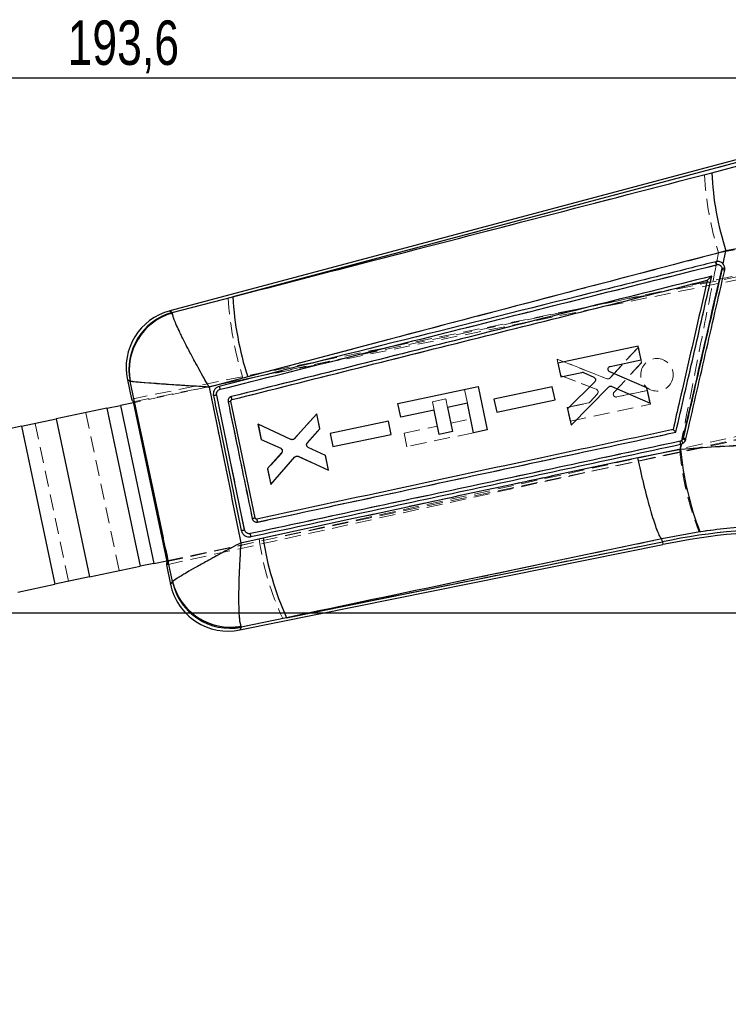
# Model space of a CAD drawing. Header units: millimetres. Extents: x 40 to 407, y 11 to 284.
# Tile 8 of 22: x 120 to 175, y 207 to 284. Entities that reach past the tile are written whole.
import ezdxf

# ---------------------------------------------------------------- set-up
doc = ezdxf.new("R2010")
doc.units = ezdxf.units.MM
doc.linetypes.add('HIDDEN', pattern=[1.905, 1.27, -0.635])
doc.layers.add('FORMATO', color=179, linetype='Continuous')
doc.styles.add('SLDTEXTSTYLE0', font='TXT', dxfattribs={"width": 0.75})
doc.dimstyles.new('SLDDIMSTYLE2', dxfattribs={"dimtxt": 3.5, "dimasz": 3.302, "dimexe": 0, "dimexo": 0.0625, "dimgap": 0.875, "dimtad": 1, "dimdec": 0, "dimlfac": 1.25, "dimrnd": 1e-09, "dimzin": 12, "dimdsep": 46, "dimtxsty": 'SLDTEXTSTYLE0', "dimsah": 1, "dimcen": 0.09, "dimadec": 0, "dimazin": 3, "dimtfac": 1, "dimtdec": 0, "dimtofl": 0, "dimtmove": 0, "dimatfit": 3, "dimfxl": 0, "dimfrac": 2, "dimtolj": 1, "dimtzin": 12, "dimarcsym": 0})
doc.dimstyles.new('SLDDIMSTYLE4', dxfattribs={"dimtxt": 3.5, "dimasz": 3.302, "dimexe": 0, "dimexo": 0.0625, "dimgap": 0.875, "dimtad": 1, "dimdec": 1, "dimlfac": 1.25, "dimrnd": 1e-09, "dimzin": 12, "dimdsep": 46, "dimtxsty": 'SLDTEXTSTYLE0', "dimsah": 1, "dimcen": 0.09, "dimadec": 0, "dimazin": 3, "dimtfac": 1, "dimtdec": 1, "dimtofl": 0, "dimtmove": 0, "dimatfit": 3, "dimfxl": 0, "dimfrac": 2, "dimtolj": 1, "dimtzin": 12, "dimarcsym": 0})

# ---------------------------------------------------------------- blocks, each defined once
blk = doc.blocks.new('_D_4')
at = {"layer": 'FORMATO'}
for p, q in [((66.397, 237.532), (216.032, 237.532)), ((215.032, 237.532), (215.032, 199.725)), ((109.833, 199.725), (216.032, 199.725))]:
    blk.add_line(p, q, dxfattribs=at)
for points in [[(215.032, 237.532), (214.524, 234.23), (215.54, 234.23)], [(215.032, 199.725), (215.54, 203.027), (214.524, 203.027)]]:
    blk.add_solid(points, dxfattribs=at)
at = {"layer": 'FORMATO', "insert": (210.521, 215.234), "char_height": 3.5, "attachment_point": 1, "rotation": 90, "style": 'SLDTEXTSTYLE0'}
blk.add_mtext('47,3', dxfattribs=at)
blk = doc.blocks.new('_D_5')
at = {"layer": 'FORMATO'}
for p, q in [((182.958, 273.928), (245.829, 273.928)), ((244.829, 273.928), (244.829, 129.148)), ((73.489, 129.148), (245.829, 129.148))]:
    blk.add_line(p, q, dxfattribs=at)
for points in [[(244.829, 273.928), (244.321, 270.626), (245.337, 270.626)], [(244.829, 129.148), (245.337, 132.45), (244.321, 132.45)]]:
    blk.add_solid(points, dxfattribs=at)
at = {"layer": 'FORMATO', "insert": (240.317, 196.727), "char_height": 3.5, "attachment_point": 1, "rotation": 90, "style": 'SLDTEXTSTYLE0'}
blk.add_mtext('181', dxfattribs=at)
blk = doc.blocks.new('_D_6')
at = {"layer": 'FORMATO'}
for p, q in [((54.197, 238.532), (54.197, 280.685)), ((209.089, 263.051), (209.089, 280.685)), ((54.197, 279.685), (209.089, 279.685))]:
    blk.add_line(p, q, dxfattribs=at)
for points in [[(54.197, 279.685), (57.499, 279.177), (57.499, 280.193)], [(209.089, 279.685), (205.787, 280.193), (205.787, 279.177)]]:
    blk.add_solid(points, dxfattribs=at)
at = {"layer": 'FORMATO', "insert": (123.415, 284.197), "char_height": 3.5, "attachment_point": 1, "style": 'SLDTEXTSTYLE0'}
blk.add_mtext('193,6', dxfattribs=at)
blk = doc.blocks.new('_D_7')
at = {"layer": 'FORMATO'}
for p, q in [((182.958, 273.928), (229.942, 273.928)), ((228.942, 273.928), (228.942, 199.725)), ((114.633, 199.725), (229.942, 199.725))]:
    blk.add_line(p, q, dxfattribs=at)
for points in [[(228.942, 273.928), (228.434, 270.626), (229.45, 270.626)], [(228.942, 199.725), (229.45, 203.027), (228.434, 203.027)]]:
    blk.add_solid(points, dxfattribs=at)
at = {"layer": 'FORMATO', "insert": (224.431, 230.945), "char_height": 3.5, "attachment_point": 1, "rotation": 90, "style": 'SLDTEXTSTYLE0'}
blk.add_mtext('93', dxfattribs=at)

msp = doc.modelspace()

# ---------------------------------------------------------------- linework, layer by layer
at = {"color": 7, "linetype": 'Continuous', "lineweight": 25}
for p, q in [((176.10132, 273.21358), (131.46926, 261.3318)), ((176.15529, 273.00348), (136.43684, 262.42978)), ((174.16935, 272.20315), (176.22296, 272.73976)), ((175.05735, 265.02661), (175.2902, 266.04525)), ((177.62758, 266.49345), (175.2902, 266.04525)), ((174.97759, 264.67766), (174.97104, 264.57103)), ((173.82045, 263.73258), (173.8196, 263.73236)), ((131.66899, 261.19705), (136.43684, 262.42978)), ((131.66899, 261.19705), (131.66823, 261.14359)), ((168.37276, 258.53877), (162.05536, 257.20728)), ((168.59956, 257.46377), (168.37276, 258.53877)), ((162.05536, 257.20728), (162.28216, 256.1322)), ((166.17324, 256.95237), (168.59956, 257.46377)), ((137.60586, 256.1263), (134.56498, 255.31913)), ((162.28216, 256.1322), (163.93776, 256.48117)), ((164.07339, 256.46657), (164.88193, 256.10331)), ((169.06212, 255.27123), (166.13117, 256.53239)), ((128.13114, 255.90421), (128.45377, 254.37418)), ((128.35569, 255.77507), (128.3415, 255.78674)), ((149.44137, 254.02181), (155.7587, 255.35392)), ((155.7587, 255.35392), (156.47558, 251.95423)), ((161.60499, 255.34782), (157.01109, 254.37957)), ((161.82183, 254.32002), (161.60499, 255.34782)), ((164.94764, 255.74354), (162.81453, 253.60859)), ((163.0838, 252.33216), (166.04322, 255.32711)), ((166.28879, 255.37408), (169.32094, 254.04444)), ((169.32094, 254.04444), (169.06212, 255.27123)), ((137.36509, 244.07816), (135.16428, 254.69415)), ((126.51961, 253.64979), (122.52841, 252.80818)), ((126.51961, 253.64979), (127.59594, 253.87675)), ((126.51961, 253.64979), (129.14412, 241.20349)), ((128.61659, 254.09197), (127.59594, 253.87675)), ((127.59594, 253.87675), (130.22045, 241.43045)), ((131.25588, 241.57559), (128.60183, 254.16198)), ((138.18618, 245.00919), (136.28249, 254.20344)), ((136.3627, 254.33213), (136.36232, 254.33204)), ((149.66807, 252.94671), (149.44137, 254.02181)), ((154.92068, 254.05431), (153.34774, 253.72263)), ((153.34774, 253.72263), (153.75117, 251.80943)), ((155.41086, 251.72972), (154.92068, 254.05431)), ((157.01109, 254.37957), (157.22793, 253.35169)), ((157.22793, 253.35169), (161.82183, 254.32002)), ((162.81453, 253.60859), (163.0838, 252.33216)), ((143.04382, 253.22338), (141.27127, 251.25007)), ((143.29274, 252.04345), (143.04382, 253.22338)), ((152.2964, 253.50094), (149.66807, 252.94671)), ((152.69983, 251.58774), (152.2964, 253.50094)), ((119.78865, 252.23046), (116.87377, 251.61581)), ((119.78865, 252.23046), (122.52841, 252.80818)), ((119.78865, 252.23046), (122.41316, 239.78416)), ((122.52841, 252.80818), (125.15291, 240.36188)), ((141.01423, 251.19718), (138.42011, 252.39605)), ((138.42011, 252.39605), (138.67376, 251.19364)), ((148.68904, 252.62429), (144.09508, 251.65601)), ((148.90587, 251.59648), (148.68904, 252.62429)), ((142.30178, 250.91617), (143.29274, 252.04345)), ((144.09508, 251.65601), (144.31191, 250.62812)), ((144.31191, 250.62812), (148.90587, 251.59648)), ((153.75117, 251.80943), (152.69983, 251.58774)), ((156.47558, 251.95423), (155.41086, 251.72972)), ((171.92405, 251.29283), (171.905, 251.2351)), ((138.67376, 251.19364), (140.20657, 250.49674)), ((143.73714, 249.93689), (142.37408, 250.56874)), ((171.70492, 250.81348), (171.81696, 250.85004)), ((171.71841, 250.41902), (171.81696, 250.85004)), ((140.27986, 250.14627), (139.15812, 248.89757)), ((139.42179, 247.64766), (141.33109, 249.81434)), ((141.58767, 249.86934), (143.98095, 248.78118)), ((143.98095, 248.78118), (143.73714, 249.93689)), ((168.34462, 249.78245), (171.71841, 250.41902)), ((139.15812, 248.89757), (139.42179, 247.64766)), ((138.3169, 244.92478), (138.30084, 244.92259)), ((137.82156, 243.53276), (137.8533, 243.53869)), ((173.23584, 243.91556), (170.23763, 243.35583)), ((136.97728, 236.18914), (170.3279, 242.91824)), ((137.07022, 243.06043), (138.81445, 243.44001)), ((140.6702, 237.15554), (170.28407, 243.13068)), ((170.23763, 243.35583), (170.23734, 243.3562)), ((170.28407, 243.13068), (170.23763, 243.35583)), ((125.15291, 240.36188), (129.14412, 241.20349)), ((130.22045, 241.43045), (129.14412, 241.20349)), ((130.22045, 241.43045), (131.2411, 241.64567)), ((131.2061, 241.32168), (131.53306, 239.77114)), ((119.49828, 239.16951), (122.41316, 239.78416)), ((125.15291, 240.36188), (122.41316, 239.78416)), ((131.68009, 239.97527), (131.69155, 240.00257)), ((140.6702, 237.15554), (137.10655, 236.40496)), ((137.06424, 236.48272), (137.10655, 236.40496))]:
    msp.add_line(p, q, dxfattribs=at)
at = {"color": 7, "linetype": 'HIDDEN', "lineweight": 18}
for p, q in [((136.06575, 262.33099), (176.15529, 273.00348)), ((176.22316, 272.73917), (173.59137, 272.04961)), ((173.59137, 272.04961), (136.06575, 262.33099)), ((128.45354, 254.37527), (188.55973, 266.50278)), ((128.60183, 254.16198), (189.10476, 266.38876)), ((174.71143, 265.88516), (177.73568, 266.47734)), ((174.71143, 265.88516), (174.579, 265.21294)), ((179.49666, 264.82087), (128.61659, 254.09197)), ((174.52654, 264.94669), (135.44748, 255.14555)), ((174.4475, 265.18633), (174.49649, 265.19862)), ((174.57527, 264.95903), (174.52654, 264.94669)), ((174.74781, 265.20418), (174.80165, 265.18656)), ((175.03271, 265.05124), (175.12631, 264.92334)), ((136.06575, 262.33099), (131.67179, 261.19516)), ((131.67179, 261.19516), (131.46926, 261.3318)), ((131.67179, 261.19516), (131.6711, 261.14112)), ((168.38736, 258.47181), (166.15025, 256.03106)), ((166.15025, 256.03106), (168.38736, 258.47181)), ((168.64593, 257.24497), (168.38736, 258.47181)), ((161.98989, 257.51987), (165.90662, 255.97488)), ((165.90662, 255.97488), (161.98989, 257.51987)), ((161.98989, 257.51987), (162.25894, 256.2434)), ((162.25894, 256.2434), (161.98989, 257.51987)), ((201.32245, 256.746), (131.20633, 241.32059)), ((131.25588, 241.57559), (201.37681, 256.97963)), ((166.47376, 254.90772), (168.64593, 257.24497)), ((168.64593, 257.24497), (166.47376, 254.90772)), ((134.56614, 255.3166), (137.23381, 256.02439)), ((162.25894, 256.2434), (165.07247, 255.15153)), ((165.07247, 255.15153), (162.25894, 256.2434)), ((128.13114, 255.90421), (128.34445, 255.78509)), ((128.34445, 255.78509), (128.3588, 255.77329)), ((161.605, 255.34827), (157.01125, 254.37923)), ((161.82164, 254.32042), (161.605, 255.34827)), ((131.30692, 241.34272), (128.5545, 254.39564)), ((135.16439, 254.69396), (137.36516, 244.07791)), ((152.15645, 254.16465), (153.20778, 254.38634)), ((153.20778, 254.38634), (153.3476, 253.72329)), ((154.92047, 254.0553), (154.69398, 255.12941)), ((165.15763, 254.79586), (164.56461, 254.13705)), ((166.47376, 254.90772), (166.43953, 254.85535)), ((169.10805, 255.05233), (166.68183, 254.5405)), ((166.68183, 254.5405), (169.10805, 255.05233)), ((169.33462, 253.97729), (169.10805, 255.05233)), ((126.51961, 253.64979), (129.14412, 241.20349)), ((127.59594, 253.87675), (130.22045, 241.43045)), ((152.29627, 253.50159), (152.15645, 254.16465)), ((157.01125, 254.37923), (157.22791, 253.35131)), ((157.22791, 253.35131), (161.82164, 254.32042)), ((164.44642, 254.06893), (162.79087, 253.71969)), ((162.79087, 253.71969), (164.44642, 254.06893)), ((162.79087, 253.71969), (163.01748, 252.64457)), ((163.01748, 252.64457), (169.33462, 253.97729)), ((164.44642, 254.06893), (164.48021, 254.0823)), ((124.85619, 253.29903), (127.4807, 240.85273)), ((143.0467, 253.21174), (141.29656, 251.24987)), ((143.2903, 252.05599), (143.0467, 253.21174)), ((119.78865, 252.23046), (122.41316, 239.78416)), ((120.86499, 252.45742), (123.48949, 240.01112)), ((122.52841, 252.80818), (125.15291, 240.36188)), ((131.2411, 241.64567), (182.12117, 252.37457)), ((141.03962, 251.19659), (138.41802, 252.40786)), ((138.41802, 252.40786), (138.68149, 251.1579)), ((142.29842, 250.92756), (143.2903, 252.05599)), ((148.68905, 252.62472), (144.09523, 251.65569)), ((148.90569, 251.59687), (148.68905, 252.62472)), ((149.93155, 251.69722), (152.55988, 252.25145)), ((153.61121, 252.47314), (155.18416, 252.80482)), ((144.09523, 251.65569), (144.3119, 250.62777)), ((144.3119, 250.62777), (148.90569, 251.59687)), ((150.15825, 250.62212), (149.93155, 251.69722)), ((155.41084, 251.72971), (150.15825, 250.62212)), ((137.82377, 243.7794), (171.67574, 251.04813)), ((138.68149, 251.1579), (140.21192, 250.46846)), ((142.37256, 250.58052), (143.73432, 249.94935)), ((143.73432, 249.94935), (142.37256, 250.58052)), ((171.7323, 250.82007), (171.65011, 250.40634)), ((171.67574, 251.04813), (171.78687, 251.09488)), ((171.89941, 250.8953), (171.70492, 250.81348)), ((140.28638, 250.11824), (139.16547, 248.86175)), ((139.41893, 247.6593), (141.3081, 249.80355)), ((141.3081, 249.80355), (139.41893, 247.6593)), ((140.31846, 250.36507), (140.2912, 250.40226)), ((143.98302, 248.76937), (141.56461, 249.85895)), ((141.56461, 249.85895), (143.98302, 248.76937)), ((143.98302, 248.76937), (143.73432, 249.94935)), ((139.16547, 248.86175), (139.41893, 247.6593)), ((170.23709, 243.35844), (173.17557, 243.90896)), ((138.51445, 243.3761), (137.07187, 243.06227)), ((170.28407, 243.13068), (140.37023, 237.09501)), ((170.2368, 243.35881), (170.23709, 243.35844)), ((170.28407, 243.13068), (170.23709, 243.35844)), ((170.3279, 242.91824), (170.28407, 243.13068)), ((131.68206, 239.97801), (131.53306, 239.77114)), ((131.6936, 240.00541), (131.68206, 239.97801)), ((137.10829, 236.40786), (140.37023, 237.09501)), ((136.97728, 236.18914), (137.10829, 236.40786)), ((137.10829, 236.40786), (137.06604, 236.48588))]:
    msp.add_line(p, q, dxfattribs=at)
at = {"color": 8, "linetype": 'Continuous', "lineweight": 25}
for p, q in [((131.46926, 261.3318), (131.66899, 261.19705)), ((128.3415, 255.78674), (128.13114, 255.90421)), ((170.28407, 243.13068), (170.3279, 242.91824)), ((131.53306, 239.77114), (131.68009, 239.97527)), ((137.10655, 236.40496), (136.97728, 236.18914))]:
    msp.add_line(p, q, dxfattribs=at)
at = {"color": 7, "linetype": 'HIDDEN', "lineweight": 18}
msp.add_circle((169.84991, 256.28683), 1.28, dxfattribs=at)
for centre, radius, start, end in [((198.96267, 273.47551), 25.41133, 183.2167247, 197.3795175), ((173.64258, 264.78799), 0.89809, 10.1781022, 26.3300813), ((173.68076, 264.79764), 0.90896, 10.2269838, 26.1764413), ((172.50122, 253.58695), 11.25844, 76.1932396, 77.3426964), ((162.70257, 264.003), 26.68925, 183.5917629, 197.3942216), ((132.89925, 256.712), 4.64816, 105.3119755, 191.5026497), ((132.93515, 256.65525), 4.66056, 105.7371438, 190.9083629), ((164.98987, 254.94332), 0.224, 32.7115228, 68.3599275), ((134.95981, 259.83942), 5.78911, 280.9835818, 283.2074184), ((164.40098, 254.28435), 0.22016, 281.9101706, 318.0058077), ((169.95327, 242.47702), 9.03357, 75.9942268, 77.4023527), ((171.00407, 250.84546), 0.70158, 357.3875875, 16.7911662), ((171.11426, 250.58409), 0.84457, 21.6221659, 37.213473), ((140.11734, 250.26442), 0.2249, 26.5868802, 65.1311106), ((194.50611, 252.34473), 22.93805, 184.847596, 201.5777297), ((180.12661, 196.44827), 47.70873, 87.9073126, 101.9058872), ((160.378, 246.42112), 22.07458, 187.9288031, 204.991364), ((136.22358, 240.97191), 4.64901, 192.3443813, 280.9702439), ((136.23434, 241.0765), 4.66535, 193.2726518, 280.2691105)]:
    msp.add_arc(centre, radius, start, end, dxfattribs=at)
at = {"color": 7, "linetype": 'Continuous', "lineweight": 25}
for centre, radius, start, end in [((198.03074, 273.36539), 23.88967, 182.7885538, 197.8432802), ((173.6856, 264.79862), 0.9042, 10.2028658, 26.2552898), ((172.33084, 252.83669), 12.02769, 76.257975, 77.3197299), ((174.78912, 266.97482), 2.30488, 274.6900842, 280.2514305), ((161.47724, 263.81354), 25.0786, 183.1629903, 197.8499726), ((132.65994, 256.85918), 4.6284, 104.5919871, 192.1984609), ((132.89594, 256.71403), 4.64788, 105.306403, 191.5082222), ((132.93142, 256.65793), 4.66013, 105.7275715, 190.9206527), ((134.41511, 262.37703), 8.38419, 281.3333159, 282.8691976), ((169.7181, 241.451), 10.08603, 76.1086111, 77.3664738), ((171.00354, 250.84524), 0.7021, 357.4075772, 16.7821014), ((170.98379, 249.00338), 2.41437, 62.2981339, 67.5700503), ((196.10944, 252.68134), 24.49572, 185.2991351, 200.9681781), ((180.12661, 196.44827), 47.70873, 87.9073126, 101.9058872), ((180.12661, 196.44827), 47.49181, 87.9073126, 101.907249), ((162.14081, 246.91185), 23.58331, 188.4656244, 204.4371914), ((136.06187, 240.72611), 4.6284, 191.6320638, 281.6624449), ((136.22144, 240.96865), 4.64873, 192.3386057, 280.9760195), ((136.23203, 241.07279), 4.6649, 193.2628852, 280.2765787)]:
    msp.add_arc(centre, radius, start, end, dxfattribs=at)
for centre, major_axis, start_param, end_param in [((184.33226, 265.64869), (55.87899, 11.27211), 3.14192808, 3.20177219), ((186.87932, 253.56968), (55.67271, 12.25039), 3.08141312, 3.14125723)]:
    msp.add_ellipse(centre, major_axis=major_axis, ratio=0.06992412, start_param=start_param, end_param=end_param, dxfattribs=at)
for points, knots in [([(136.43684, 262.42978), (140.14843, 263.3914), (152.72642, 266.65016), (165.30356, 269.90721), (174.16935, 272.20315)], [0, 0, 0, 0, 0.29508605, 1, 1, 1, 1]), ([(175.2902, 266.04525), (166.43315, 263.72337), (153.86893, 260.42967), (141.31113, 257.10675), (137.60586, 256.1263)], [0, 0, 0, 0, 0.70494256, 1, 1, 1, 1]), ([(174.49651, 265.19861), (174.33947, 265.15923), (173.55426, 264.9623), (170.25636, 264.13518), (157.37155, 260.90321), (145.11433, 257.82592), (135.36992, 255.3795)], [0, 0, 0, 0, 0.01204145, 0.06020724, 0.25287042, 1, 1, 1, 1]), ([(135.44755, 255.14554), (141.96913, 256.78168), (155.01225, 260.05393), (168.05443, 263.32384), (174.5755, 264.95879)], [0, 0, 0, 0, 0.500001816, 1, 1, 1, 1]), ([(171.905, 251.2351), (172.7258, 254.82604), (173.75, 259.30689), (174.77418, 263.78776), (174.97759, 264.67766)], [0, 0, 0, 0, 0.80139856, 1, 1, 1, 1]), ([(174.97104, 264.57103), (174.46317, 262.358), (173.44743, 257.93194), (172.43185, 253.50587), (171.92405, 251.29283)], [0, 0, 0, 0, 0.50000033, 1, 1, 1, 1]), ([(172.13957, 251.24203), (172.64762, 253.45504), (173.66372, 257.88107), (174.67992, 262.30708), (175.18802, 264.52009)], [0, 0, 0, 0, 0.49999996, 1, 1, 1, 1]), ([(174.75513, 265.20263), (174.69118, 265.21088), (174.60412, 265.22211), (174.51909, 265.20354), (174.49651, 265.19861)], [0, 0, 0, 0, 0.73455268, 1, 1, 1, 1]), ([(174.5755, 264.95879), (174.61468, 264.96432), (174.69032, 264.975), (174.80029, 264.94058), (174.88971, 264.87622), (174.95543, 264.78536), (174.9702, 264.71356), (174.97759, 264.67766)], [0, 0, 0, 0, 0.21240798, 0.410043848, 0.607018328, 0.803504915, 1, 1, 1, 1]), ([(175.05735, 265.02661), (175.05061, 265.03387), (175.00066, 265.08771), (174.90227, 265.1596), (174.79812, 265.19006), (174.75513, 265.20263)], [0, 0, 0, 0, 0.08384534, 0.6218084, 1, 1, 1, 1]), ([(175.18802, 264.52009), (175.19604, 264.58346), (175.21207, 264.71021), (175.16026, 264.88993), (175.08969, 264.98366), (175.05735, 265.02661)], [0, 0, 0, 0, 0.3514057, 0.70279933, 1, 1, 1, 1]), ([(174.16549, 264.06158), (167.78809, 262.46264), (155.17385, 259.3), (142.55896, 256.13526), (136.3218, 254.57052)], [0, 0, 0, 0, 0.50557096, 1, 1, 1, 1]), ([(136.36232, 254.33204), (142.64287, 255.90897), (155.12878, 259.04394), (167.61439, 262.17585), (173.8196, 263.73236)], [0, 0, 0, 0, 0.503011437, 1, 1, 1, 1]), ([(173.8196, 263.73236), (173.81853, 263.72772), (173.67211, 263.08996), (172.94426, 259.91972), (172.04552, 256.00495), (171.29218, 252.72329), (171.1202, 251.97413)], [0, 0, 0, 0, 0.00118421, 0.16271882, 0.80885725, 1, 1, 1, 1]), ([(171.34365, 251.76481), (171.80477, 253.77442), (172.74532, 257.87335), (173.686, 261.97226), (174.16549, 264.06158)], [0, 0, 0, 0, 0.49027561, 1, 1, 1, 1]), ([(174.16549, 264.06158), (174.16479, 264.06087), (174.12098, 264.0161), (174.03622, 263.93073), (173.93113, 263.82833), (173.86431, 263.76662), (173.83121, 263.73842), (173.82374, 263.73437), (173.82045, 263.73258)], [0, 0, 0, 0, 0.0053138, 0.33558091, 0.64050372, 0.80901068, 0.91569453, 1, 1, 1, 1]), ([(134.56498, 255.31913), (134.56251, 255.32342), (134.29798, 255.78476), (133.79139, 256.68512), (133.15264, 257.86618), (132.64459, 258.84628), (132.17105, 259.80621), (131.76715, 260.70656), (131.70091, 260.99919), (131.66823, 261.14359)], [0, 0, 0, 0, 0.00159153, 0.17088006, 0.33187837, 0.45985132, 0.58779964, 0.79659492, 1, 1, 1, 1]), ([(166.13117, 256.53239), (166.10919, 256.54457), (166.06522, 256.56893), (166.01972, 256.63048), (165.99764, 256.6942), (165.99802, 256.73543), (165.99817, 256.75171)], [0, 0, 0, 0, 0.274358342, 0.548772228, 0.821759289, 1, 1, 1, 1]), ([(165.99817, 256.75171), (166.00238, 256.77627), (166.0108, 256.8254), (166.05344, 256.88818), (166.10936, 256.93313), (166.15319, 256.94633), (166.17324, 256.95237)], [0, 0, 0, 0, 0.25986572, 0.51970629, 0.78030862, 1, 1, 1, 1]), ([(163.93776, 256.48117), (163.96272, 256.48419), (164.00918, 256.48982), (164.05307, 256.47393), (164.07339, 256.46657)], [0, 0, 0, 0, 0.5371215, 1, 1, 1, 1]), ([(164.88193, 256.10331), (164.90383, 256.09049), (164.94762, 256.06485), (164.99204, 256.00165), (165.01426, 255.93262), (165.01084, 255.88673), (165.0093, 255.86602)], [0, 0, 0, 0, 0.26221728, 0.5244882, 0.78538983, 1, 1, 1, 1]), ([(131.69155, 240.00257), (131.13495, 242.63303), (130.02252, 247.89039), (128.91105, 253.14803), (128.35569, 255.77507)], [0, 0, 0, 0, 0.50033916, 1, 1, 1, 1]), ([(134.56498, 255.31913), (134.56004, 255.31942), (134.03048, 255.3513), (133.00739, 255.41467), (131.69307, 255.50089), (130.62608, 255.57512), (129.60692, 255.65073), (128.69431, 255.72654), (128.46757, 255.75904), (128.35569, 255.77507)], [0, 0, 0, 0, 0.00159153, 0.17088115, 0.33187972, 0.45985241, 0.58780047, 0.79659539, 1, 1, 1, 1]), ([(134.56498, 255.31913), (134.98585, 253.26609), (135.82344, 249.18035), (136.65601, 245.09362), (137.07022, 243.06043)], [0, 0, 0, 0, 0.50248934, 1, 1, 1, 1]), ([(135.3697, 255.37945), (135.30264, 255.35529), (135.16861, 255.30699), (135.01241, 255.15496), (134.91386, 254.96474), (134.88648, 254.78481), (134.90239, 254.67903), (134.9078, 254.64307)], [0, 0, 0, 0, 0.22208062, 0.4438866, 0.66513801, 0.88616671, 1, 1, 1, 1]), ([(135.44776, 255.1456), (135.43962, 255.1767), (135.42335, 255.23889), (135.39925, 255.3167), (135.37952, 255.36985), (135.37294, 255.37628), (135.3697, 255.37945)], [0, 0, 0, 0, 0.25189912, 0.50379824, 0.75569736, 1, 1, 1, 1]), ([(165.0093, 255.86602), (165.00321, 255.84135), (164.99193, 255.79568), (164.96159, 255.75996), (164.94764, 255.74354)], [0, 0, 0, 0, 0.54018746, 1, 1, 1, 1]), ([(166.04322, 255.32711), (166.06248, 255.34306), (166.101, 255.37496), (166.17456, 255.39483), (166.23928, 255.3924), (166.27571, 255.37892), (166.28879, 255.37408)], [0, 0, 0, 0, 0.28034327, 0.56062717, 0.84229181, 1, 1, 1, 1]), ([(135.1642, 254.69453), (135.1478, 254.69113), (135.115, 254.68433), (135.06688, 254.67442), (135.02215, 254.66527), (134.98263, 254.65725), (134.94996, 254.6507), (134.92571, 254.64592), (134.9122, 254.64337), (134.90907, 254.64287), (134.90788, 254.64269)], [0, 0, 0, 0, 0.13134203, 0.26268405, 0.39402608, 0.52536811, 0.65671013, 0.78805216, 0.91939419, 1, 1, 1, 1]), ([(134.90788, 254.64269), (134.94086, 254.48367), (135.10574, 253.6886), (135.83944, 250.14957), (136.53877, 246.7693), (137.10651, 244.02513)], [0, 0, 0, 0, 0.04493215, 0.22466074, 1, 1, 1, 1]), ([(135.16428, 254.69415), (135.16039, 254.72275), (135.15066, 254.79433), (135.17462, 254.91028), (135.24088, 255.0237), (135.33631, 255.10726), (135.41249, 255.13348), (135.44754, 255.14555)], [0, 0, 0, 0, 0.14709908, 0.36811329, 0.58947568, 0.81109912, 1, 1, 1, 1]), ([(136.3218, 254.57052), (136.30202, 254.56439), (136.24445, 254.54653), (136.16024, 254.48843), (136.08859, 254.39212), (136.05013, 254.27596), (136.05853, 254.19629), (136.06274, 254.15632)], [0, 0, 0, 0, 0.115656, 0.33659443, 0.55729391, 0.7779058, 1, 1, 1, 1]), ([(136.3627, 254.33213), (136.36415, 254.33623), (136.36706, 254.34443), (136.35941, 254.39989), (136.34414, 254.47816), (136.32925, 254.53973), (136.3218, 254.57052)], [0, 0, 0, 0, 0.24999997, 0.49999996, 0.74999997, 1, 1, 1, 1]), ([(136.06274, 254.15632), (136.0957, 253.99731), (136.26051, 253.20223), (136.89607, 250.1362), (137.49875, 247.22923), (137.96955, 244.95832)], [0, 0, 0, 0, 0.05186388, 0.25931939, 1, 1, 1, 1]), ([(136.28249, 254.20344), (136.2812, 254.21584), (136.27863, 254.24066), (136.29061, 254.27686), (136.31298, 254.30688), (136.33895, 254.32471), (136.3565, 254.33021), (136.36232, 254.33204)], [0, 0, 0, 0, 0.22275008, 0.44550893, 0.66800277, 0.88989463, 1, 1, 1, 1]), ([(171.1202, 251.97413), (171.07831, 251.96513), (170.40358, 251.82024), (167.19749, 251.13172), (156.30396, 248.7919), (146.04498, 246.58627), (138.3169, 244.92478)], [0, 0, 0, 0, 0.0038299, 0.06169997, 0.29318024, 1, 1, 1, 1]), ([(138.38878, 244.68878), (143.84862, 245.86144), (154.83259, 248.22057), (165.81853, 250.5788), (171.34365, 251.76481)], [0, 0, 0, 0, 0.49707374, 1, 1, 1, 1]), ([(171.34365, 251.76481), (171.34296, 251.76551), (171.33832, 251.77024), (171.31032, 251.7987), (171.26193, 251.84699), (171.20372, 251.90314), (171.15999, 251.94346), (171.13053, 251.96864), (171.12349, 251.97238), (171.1202, 251.97413)], [0, 0, 0, 0, 0.00709412, 0.04779895, 0.28783815, 0.49543336, 0.67673746, 0.84898634, 1, 1, 1, 1]), ([(171.67574, 251.04796), (166.03308, 249.83672), (154.74792, 247.41428), (143.46523, 244.99102), (137.82397, 243.77941)], [0, 0, 0, 0, 0.50000724, 1, 1, 1, 1]), ([(137.85355, 243.53875), (143.49472, 244.75173), (154.77708, 247.17769), (166.0623, 249.60155), (171.70492, 250.81348)], [0, 0, 0, 0, 0.4999992, 1, 1, 1, 1]), ([(141.27127, 251.25007), (141.25275, 251.23319), (141.21571, 251.19943), (141.14306, 251.1761), (141.07311, 251.17531), (141.03194, 251.1906), (141.01423, 251.19718)], [0, 0, 0, 0, 0.26585404, 0.53166101, 0.79852065, 1, 1, 1, 1]), ([(142.24746, 250.762), (142.24911, 250.7873), (142.25242, 250.83789), (142.2792, 250.88865), (142.29844, 250.9121), (142.30178, 250.91617)], [0, 0, 0, 0, 0.4525874, 0.90514887, 1, 1, 1, 1]), ([(142.37408, 250.56875), (142.35231, 250.58216), (142.30875, 250.60899), (142.26514, 250.67372), (142.24955, 250.72773), (142.24773, 250.75748), (142.24746, 250.762)], [0, 0, 0, 0, 0.31506476, 0.63019419, 0.94374924, 1, 1, 1, 1]), ([(171.905, 251.2351), (171.8911, 251.20933), (171.85982, 251.15135), (171.78032, 251.08163), (171.7106, 251.05918), (171.67574, 251.04796)], [0, 0, 0, 0, 0.28572178, 0.64287547, 1, 1, 1, 1]), ([(171.71841, 250.41902), (172.64355, 250.49884), (174.49378, 250.65848), (177.31043, 250.74772), (180.14602, 250.73232), (182.02794, 250.61923), (182.96889, 250.56269)], [0, 0, 0, 0, 0.24688922, 0.49376759, 0.74688644, 1, 1, 1, 1]), ([(171.81696, 250.85004), (171.87251, 250.88177), (171.9836, 250.94523), (172.09225, 251.09011), (172.1254, 251.19655), (172.13957, 251.24203)], [0, 0, 0, 0, 0.36411962, 0.72827932, 1, 1, 1, 1]), ([(138.81445, 243.44001), (143.32961, 244.41732), (153.16863, 246.547), (163.01616, 248.64645), (168.34462, 249.78245)], [0, 0, 0, 0, 0.45890342, 1, 1, 1, 1]), ([(140.20657, 250.49674), (140.22837, 250.48386), (140.27198, 250.45811), (140.3162, 250.39484), (140.33541, 250.3339), (140.33554, 250.29635), (140.33558, 250.28387)], [0, 0, 0, 0, 0.286453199, 0.572963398, 0.858080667, 1, 1, 1, 1]), ([(140.33558, 250.28387), (140.33213, 250.25854), (140.32522, 250.20791), (140.29498, 250.16681), (140.27986, 250.14627)], [0, 0, 0, 0, 0.500198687, 1, 1, 1, 1]), ([(141.33109, 249.81434), (141.34939, 249.83136), (141.38599, 249.86541), (141.45822, 249.88941), (141.52826, 249.89091), (141.5697, 249.87587), (141.58767, 249.86934)], [0, 0, 0, 0, 0.26508395, 0.53012084, 0.796221, 1, 1, 1, 1]), ([(170.23734, 243.3562), (170.19656, 243.39882), (170.115, 243.48404), (169.94957, 243.83374), (169.75734, 244.34003), (169.54141, 244.9987), (169.308, 245.79247), (169.06408, 246.69497), (168.81631, 247.6843), (168.5854, 248.67179), (168.42995, 249.37934), (168.35578, 249.72973), (168.34462, 249.78245)], [0, 0, 0, 0, 0.11133228, 0.22266456, 0.33399681, 0.44532907, 0.55666187, 0.66799467, 0.77932844, 0.89066222, 0.98355037, 1, 1, 1, 1]), ([(137.96959, 244.95833), (137.98212, 244.92032), (138.00716, 244.84428), (138.08978, 244.75399), (138.19478, 244.69528), (138.29995, 244.67568), (138.36403, 244.68512), (138.38878, 244.68878)], [0, 0, 0, 0, 0.21572861, 0.43147508, 0.64745888, 0.8637774, 1, 1, 1, 1]), ([(138.30084, 244.92259), (138.29383, 244.92255), (138.27449, 244.92245), (138.24355, 244.93236), (138.21332, 244.95466), (138.19408, 244.98207), (138.18839, 245.00161), (138.18619, 245.00919)], [0, 0, 0, 0, 0.13483674, 0.3723507, 0.61017783, 0.84870528, 1, 1, 1, 1]), ([(138.38878, 244.68878), (138.38176, 244.72014), (138.36772, 244.78286), (138.3459, 244.86137), (138.32732, 244.91499), (138.32034, 244.92155), (138.3169, 244.92478)], [0, 0, 0, 0, 0.25201213, 0.50402429, 0.75603647, 1, 1, 1, 1]), ([(181.6332, 244.35467), (180.95067, 244.3785), (179.5856, 244.42618), (177.48584, 244.36617), (175.36086, 244.21111), (173.94421, 244.01408), (173.23584, 243.91556)], [0, 0, 0, 0, 0.24583244, 0.49167235, 0.74582381, 1, 1, 1, 1]), ([(137.10652, 244.0251), (137.10768, 244.0253), (137.11094, 244.02587), (137.12431, 244.02846), (137.14887, 244.03337), (137.18192, 244.04009), (137.22189, 244.04829), (137.26706, 244.05764), (137.3156, 244.06775), (137.34859, 244.07469), (137.36509, 244.07816)], [0, 0, 0, 0, 0.07380135, 0.20611553, 0.33842969, 0.47074381, 0.6030579, 0.73537197, 0.867686, 1, 1, 1, 1]), ([(137.10652, 244.02514), (137.12794, 243.95725), (137.17079, 243.82149), (137.31571, 243.65921), (137.50108, 243.55258), (137.67928, 243.51749), (137.78547, 243.52889), (137.82156, 243.53276)], [0, 0, 0, 0, 0.22136899, 0.44269842, 0.66410962, 0.8858448, 1, 1, 1, 1]), ([(137.82397, 243.77941), (137.78874, 243.77482), (137.71043, 243.7646), (137.58912, 243.79536), (137.47877, 243.86623), (137.39908, 243.96506), (137.37583, 244.04244), (137.3651, 244.07816)], [0, 0, 0, 0, 0.17517737, 0.38951167, 0.60336191, 0.8168772, 1, 1, 1, 1]), ([(137.07022, 243.06043), (137.06586, 243.05811), (136.58069, 242.79989), (135.64749, 242.29863), (134.46248, 241.64965), (133.51616, 241.1204), (132.68812, 240.64566), (131.96011, 240.20993), (131.78365, 240.07368), (131.69155, 240.00257)], [0, 0, 0, 0, 0.00160466, 0.178687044, 0.346568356, 0.479537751, 0.612476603, 0.797748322, 1, 1, 1, 1]), ([(137.07022, 243.06043), (137.06986, 243.05549), (137.02992, 242.50557), (136.96342, 241.43642), (136.90685, 240.04802), (136.88623, 238.91219), (136.89418, 237.88971), (136.94213, 236.94569), (137.02237, 236.64149), (137.06424, 236.48272)], [0, 0, 0, 0, 0.00160483, 0.17868143, 0.34656296, 0.47953001, 0.61246639, 0.797738, 1, 1, 1, 1]), ([(170.23734, 243.3562), (164.89881, 242.23716), (155.04198, 240.17102), (145.18745, 238.10335), (140.6702, 237.15554)], [0, 0, 0, 0, 0.54160656, 1, 1, 1, 1])]:
    msp.add_open_spline(points, degree=3, knots=knots, dxfattribs=at)
at = {"color": 7, "linetype": 'HIDDEN', "lineweight": 18}
for points, knots in [([(137.23381, 256.02439), (137.86878, 256.19258), (150.35677, 259.50039), (162.85176, 262.77605), (174.71143, 265.88516)], [0, 0, 0, 0, 0.05084664, 1, 1, 1, 1]), ([(174.52654, 264.94669), (174.18767, 263.22807), (173.27715, 258.61026), (172.36165, 253.99345), (171.78687, 251.09488)], [0, 0, 0, 0, 0.37217095, 1, 1, 1, 1]), ([(171.92352, 251.29311), (172.43093, 253.50623), (173.44575, 257.93245), (174.46069, 262.35868), (174.96816, 264.57179)], [0, 0, 0, 0, 0.4999998, 1, 1, 1, 1]), ([(174.96816, 264.57179), (174.97289, 264.60966), (174.98218, 264.68397), (174.94774, 264.79224), (174.88294, 264.88212), (174.79149, 264.94454), (174.6839, 264.97536), (174.61148, 264.96447), (174.57527, 264.95903)], [0, 0, 0, 0, 0.17194831, 0.33745421, 0.50311996, 0.66881708, 0.83437988, 1, 1, 1, 1]), ([(174.579, 265.21294), (174.60528, 265.21459), (174.66185, 265.21815), (174.71783, 265.20905), (174.74781, 265.20418)], [0, 0, 0, 0, 0.46458491, 1, 1, 1, 1]), ([(136.32186, 254.57056), (142.55901, 256.13532), (155.17392, 259.30012), (167.78812, 262.4628), (174.16553, 264.06176)], [0, 0, 0, 0, 0.49442691, 1, 1, 1, 1]), ([(174.16553, 264.06176), (173.68602, 261.97238), (172.74533, 257.87346), (171.80477, 253.77453), (171.34365, 251.76499)], [0, 0, 0, 0, 0.50973993, 1, 1, 1, 1]), ([(173.82043, 263.73257), (173.8198, 263.73242), (173.76961, 263.71983), (173.71942, 263.70723), (173.66986, 263.6948)], [0, 0, 0, 0, 0.01254232, 1, 1, 1, 1]), ([(173.82043, 263.73257), (173.82371, 263.73436), (173.83113, 263.7384), (173.86414, 263.76654), (173.93077, 263.82809), (174.0359, 263.93055), (174.1208, 264.01605), (174.16483, 264.06105), (174.16553, 264.06176)], [0, 0, 0, 0, 0.08420592, 0.19069126, 0.35876571, 0.66283541, 0.99468787, 1, 1, 1, 1]), ([(131.6711, 261.14112), (131.70373, 260.99673), (131.76995, 260.7037), (132.17299, 259.80418), (132.64624, 258.84411), (133.15407, 257.86389), (133.79264, 256.68271), (134.29916, 255.78227), (134.56367, 255.3209), (134.56614, 255.3166)], [0, 0, 0, 0, 0.20294042, 0.41185248, 0.53987324, 0.66791865, 0.82901519, 0.99840756, 1, 1, 1, 1]), ([(155.1384, 259.0456), (155.11646, 259.0401), (148.85791, 257.46995), (142.59914, 255.89824), (136.36232, 254.33204)], [0, 0, 0, 0, 0.00350677, 1, 1, 1, 1]), ([(166.15025, 256.03106), (166.13149, 256.01434), (166.09397, 255.98089), (166.02085, 255.95828), (165.95619, 255.9585), (165.91955, 255.97061), (165.90662, 255.97488)], [0, 0, 0, 0, 0.281918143, 0.563811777, 0.846144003, 1, 1, 1, 1]), ([(128.3588, 255.77329), (128.91397, 253.14711), (130.0251, 247.89101), (131.13717, 242.63518), (131.6936, 240.00541)], [0, 0, 0, 0, 0.499644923, 1, 1, 1, 1]), ([(128.3588, 255.77329), (128.4706, 255.75721), (128.69748, 255.72456), (129.60867, 255.64863), (130.62756, 255.57287), (131.69436, 255.49853), (133.00855, 255.41221), (134.03163, 255.34879), (134.5612, 255.3169), (134.56614, 255.3166)], [0, 0, 0, 0, 0.20294021, 0.41185191, 0.53987234, 0.66791741, 0.82901419, 0.99840756, 1, 1, 1, 1]), ([(137.07187, 243.06227), (136.65752, 245.09481), (135.82472, 249.18007), (134.98704, 253.26437), (134.56614, 255.3166)], [0, 0, 0, 0, 0.49753148, 1, 1, 1, 1]), ([(135.36964, 255.37943), (135.37289, 255.37627), (135.37949, 255.36985), (135.39923, 255.31671), (135.42335, 255.2389), (135.43962, 255.17671), (135.44776, 255.14562)], [0, 0, 0, 0, 0.24432784, 0.49621856, 0.74810928, 1, 1, 1, 1]), ([(134.90782, 254.64302), (134.90901, 254.64319), (134.91215, 254.64361), (134.92569, 254.64607), (134.94997, 254.65072), (134.98267, 254.65716), (135.02223, 254.66506), (135.067, 254.67409), (135.11515, 254.68388), (135.14798, 254.6906), (135.16439, 254.69396)], [0, 0, 0, 0, 0.080448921, 0.211813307, 0.34317771, 0.474542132, 0.605906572, 0.73727103, 0.868635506, 1, 1, 1, 1]), ([(135.44748, 255.14555), (135.41981, 255.13654), (135.351, 255.11414), (135.25717, 255.04197), (135.18423, 254.93318), (135.15053, 254.811), (135.16001, 254.73092), (135.16438, 254.69396)], [0, 0, 0, 0, 0.148693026, 0.369714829, 0.590401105, 0.810949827, 1, 1, 1, 1]), ([(136.0628, 254.15636), (136.05856, 254.19779), (136.05041, 254.27754), (136.08951, 254.39328), (136.16029, 254.48847), (136.2445, 254.54656), (136.30207, 254.56442), (136.32186, 254.57056)], [0, 0, 0, 0, 0.229957, 0.44268935, 0.66338875, 0.88433159, 1, 1, 1, 1]), ([(136.3627, 254.33213), (136.36416, 254.33624), (136.36709, 254.34444), (136.35945, 254.39991), (136.3442, 254.47819), (136.3293, 254.53977), (136.32186, 254.57056)], [0, 0, 0, 0, 0.24999997, 0.49999996, 0.74999997, 1, 1, 1, 1]), ([(165.17834, 255.06437), (165.16273, 255.08456), (165.13394, 255.12179), (165.09177, 255.14219), (165.07247, 255.15153)], [0, 0, 0, 0, 0.54245539, 1, 1, 1, 1]), ([(165.17834, 255.06437), (165.18979, 255.04206), (165.21269, 254.99743), (165.21632, 254.9211), (165.19832, 254.85058), (165.17051, 254.81319), (165.15763, 254.79586)], [0, 0, 0, 0, 0.25870932, 0.51741528, 0.77635115, 1, 1, 1, 1]), ([(165.20525, 255.00132), (165.20504, 255.00328), (165.2026, 255.02615), (165.18993, 255.04612), (165.17834, 255.06437)], [0, 0, 0, 0, 0.0857264, 1, 1, 1, 1]), ([(166.44064, 254.65338), (166.43113, 254.67632), (166.41212, 254.72221), (166.41465, 254.79787), (166.43674, 254.86186), (166.46301, 254.8944), (166.47376, 254.90772)], [0, 0, 0, 0, 0.27058079, 0.54114924, 0.81217516, 1, 1, 1, 1]), ([(166.68183, 254.5405), (166.65671, 254.5378), (166.60649, 254.5324), (166.53358, 254.55674), (166.47559, 254.59849), (166.45136, 254.63654), (166.44064, 254.65338)], [0, 0, 0, 0, 0.2640361, 0.52811098, 0.79112843, 1, 1, 1, 1]), ([(166.61378, 254.53806), (166.61603, 254.53747), (166.63814, 254.53171), (166.66115, 254.53634), (166.68183, 254.5405)], [0, 0, 0, 0, 0.10174314, 1, 1, 1, 1]), ([(137.96878, 244.96218), (137.93581, 245.1212), (137.77097, 245.91626), (137.1356, 248.98097), (136.53327, 251.88669), (136.0628, 254.15636)], [0, 0, 0, 0, 0.05188556, 0.2594278, 1, 1, 1, 1]), ([(171.34365, 251.76499), (165.81854, 250.57896), (154.83263, 248.2207), (143.84864, 245.86151), (138.3888, 244.68882)], [0, 0, 0, 0, 0.50292654, 1, 1, 1, 1]), ([(171.34365, 251.76499), (171.34296, 251.76569), (171.3384, 251.77034), (171.31045, 251.79874), (171.26211, 251.84698), (171.20386, 251.90314), (171.16008, 251.94347), (171.13056, 251.96868), (171.1235, 251.97239), (171.12019, 251.97413)], [0, 0, 0, 0, 0.00709431, 0.04709871, 0.28722425, 0.49490337, 0.67626626, 0.84854676, 1, 1, 1, 1]), ([(171.78687, 251.09488), (171.79459, 251.10035), (171.83176, 251.12668), (171.88876, 251.18922), (171.91193, 251.25847), (171.92352, 251.29311)], [0, 0, 0, 0, 0.11585235, 0.55760718, 1, 1, 1, 1]), ([(142.26061, 250.69962), (142.2537, 250.72403), (142.23988, 250.77285), (142.25135, 250.84945), (142.27621, 250.90006), (142.29521, 250.92358), (142.29842, 250.92755)], [0, 0, 0, 0, 0.31194868, 0.62387607, 0.93649297, 1, 1, 1, 1]), ([(182.752, 250.61888), (181.84586, 250.66667), (180.03356, 250.76224), (177.25927, 250.76314), (174.45691, 250.66195), (172.58572, 250.49155), (171.65011, 250.40634)], [0, 0, 0, 0, 0.24688713, 0.49377796, 0.74688365, 1, 1, 1, 1]), ([(171.87649, 250.8897), (171.84317, 250.86794), (171.7978, 250.83831), (171.74605, 250.8239), (171.7323, 250.82007)], [0, 0, 0, 0, 0.73436451, 1, 1, 1, 1]), ([(168.34408, 249.78065), (163.09747, 248.66255), (153.15006, 246.54267), (143.2112, 244.39229), (138.51445, 243.3761)], [0, 0, 0, 0, 0.52743503, 1, 1, 1, 1]), ([(140.31846, 250.36507), (140.32742, 250.34162), (140.34535, 250.29472), (140.34069, 250.2183), (140.31798, 250.15838), (140.29448, 250.12852), (140.28638, 250.11824)], [0, 0, 0, 0, 0.28350403, 0.56699886, 0.85087585, 1, 1, 1, 1]), ([(168.34408, 249.78065), (168.35524, 249.72793), (168.42915, 249.37894), (168.58431, 248.67285), (168.81494, 247.68673), (169.06278, 246.69741), (169.30679, 245.79493), (169.54031, 245.00119), (169.75637, 244.34254), (169.94874, 243.83628), (170.11431, 243.48661), (170.19597, 243.40141), (170.2368, 243.35881)], [0, 0, 0, 0, 0.01645604, 0.10894751, 0.22033007, 0.33171263, 0.44309421, 0.55447579, 0.66585683, 0.77723787, 0.88861894, 1, 1, 1, 1]), ([(138.3888, 244.68882), (138.36404, 244.68517), (138.29996, 244.67572), (138.19479, 244.69532), (138.0898, 244.75403), (138.00625, 244.8453), (137.9814, 244.92281), (137.96878, 244.96219)], [0, 0, 0, 0, 0.13529209, 0.35010923, 0.56459232, 0.77884023, 1, 1, 1, 1]), ([(138.3888, 244.68882), (138.38177, 244.72017), (138.36773, 244.78289), (138.34591, 244.86139), (138.32732, 244.915), (138.32034, 244.92155), (138.3169, 244.92478)], [0, 0, 0, 0, 0.251989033, 0.503978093, 0.755967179, 1, 1, 1, 1]), ([(173.17557, 243.90896), (173.85064, 244.00418), (175.20072, 244.1946), (177.27012, 244.35572), (179.36158, 244.42692), (180.7515, 244.38435), (181.44646, 244.36307)], [0, 0, 0, 0, 0.24601013, 0.49200048, 0.74600348, 1, 1, 1, 1]), ([(137.10628, 244.02625), (137.10746, 244.0264), (137.11076, 244.0268), (137.12418, 244.02917), (137.14878, 244.03385), (137.18188, 244.04037), (137.22188, 244.04841), (137.26709, 244.05762), (137.31565, 244.06762), (137.34866, 244.07448), (137.36517, 244.07791)], [0, 0, 0, 0, 0.07377604, 0.20609366, 0.33841131, 0.47072899, 0.6030467, 0.73536444, 0.8676822, 1, 1, 1, 1]), ([(137.36517, 244.07791), (137.37341, 244.04896), (137.39357, 243.97813), (137.46357, 243.88071), (137.57062, 243.80382), (137.69692, 243.7647), (137.78211, 243.77457), (137.82377, 243.7794)], [0, 0, 0, 0, 0.148307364, 0.362795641, 0.577757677, 0.793535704, 1, 1, 1, 1]), ([(137.07187, 243.06227), (137.06751, 243.05995), (136.58331, 242.80223), (135.65186, 242.30192), (134.46796, 241.65364), (133.52139, 241.12437), (132.69233, 240.64922), (131.96323, 240.21309), (131.78607, 240.07663), (131.6936, 240.00541)], [0, 0, 0, 0, 0.00160531, 0.17840828, 0.34605961, 0.47915384, 0.61221746, 0.79760505, 1, 1, 1, 1]), ([(137.07187, 243.06227), (137.07151, 243.05733), (137.03168, 242.50849), (136.96534, 241.44136), (136.90882, 240.05439), (136.88815, 238.91845), (136.89605, 237.89495), (136.94395, 236.94985), (137.02417, 236.645), (137.06604, 236.48588)], [0, 0, 0, 0, 0.00160547, 0.17840284, 0.34605436, 0.47914636, 0.61220762, 0.79759511, 1, 1, 1, 1]), ([(140.37023, 237.09501), (145.06915, 238.08098), (155.02351, 240.16969), (164.98016, 242.25687), (170.2368, 243.35881)], [0, 0, 0, 0, 0.47204726, 1, 1, 1, 1])]:
    msp.add_open_spline(points, degree=3, knots=knots, dxfattribs=at)
for points in [[(137.96878, 244.96218), (137.9979, 244.96826), (138.05615, 244.98042), (138.12741, 244.99564), (138.17675, 245.00649), (138.18303, 245.00829), (138.18618, 245.00919)], [(137.824, 243.77945), (137.83027, 243.74836), (137.84282, 243.68617), (137.85457, 243.60711), (137.85927, 243.55109), (137.85531, 243.54283), (137.85332, 243.5387)]]:
    msp.add_open_spline(points, degree=3, dxfattribs=at)
at = {"color": 7, "linetype": 'Continuous', "lineweight": 25}
for points in [[(138.18619, 245.00919), (138.18306, 245.00819), (138.17682, 245.00621), (138.12766, 244.99444), (138.05664, 244.97799), (137.99858, 244.96488), (137.96955, 244.95832)], [(137.85343, 243.53872), (137.85541, 243.54285), (137.85937, 243.55111), (137.85467, 243.60712), (137.84291, 243.68617), (137.83036, 243.74835), (137.82409, 243.77943)]]:
    msp.add_open_spline(points, degree=3, dxfattribs=at)

# ---------------------------------------------------------------- dimensions: what is measured, and where the dimension line sits
at = {"layer": 'FORMATO'}
dim = msp.add_linear_dim(base=(209.0886, 279.68536), p1=(54.19722, 237.53165), p2=(209.0886, 262.0507), dimstyle='SLDDIMSTYLE4', dxfattribs=at)
dim.commit()
dim.dimension.update_dxf_attribs({"geometry": '_D_6', "text_midpoint": (129.23382, 279.68536), "dimtype": 160})
for base, p1, p2, dimstyle, picture, middle in [((244.82923, 129.14816), (181.95828, 273.92785), (72.48906, 129.14816), 'SLDDIMSTYLE4', '_D_5', (244.82923, 200.6065)), ((228.94242, 199.72459), (181.95828, 273.92785), (113.63326, 199.72459), 'SLDDIMSTYLE2', '_D_7', (228.94242, 233.53093)), ((215.03227, 199.72459), (65.39722, 237.53165), (108.83326, 199.72459), 'SLDDIMSTYLE4', '_D_4', (215.03227, 219.76011))]:
    dim = msp.add_linear_dim(base=base, p1=p1, p2=p2, angle=90, dimstyle=dimstyle, dxfattribs=at)
    dim.commit()
    dim.dimension.update_dxf_attribs({"geometry": picture, "text_midpoint": middle, "dimtype": 160})

doc.saveas('drawing.dxf')
